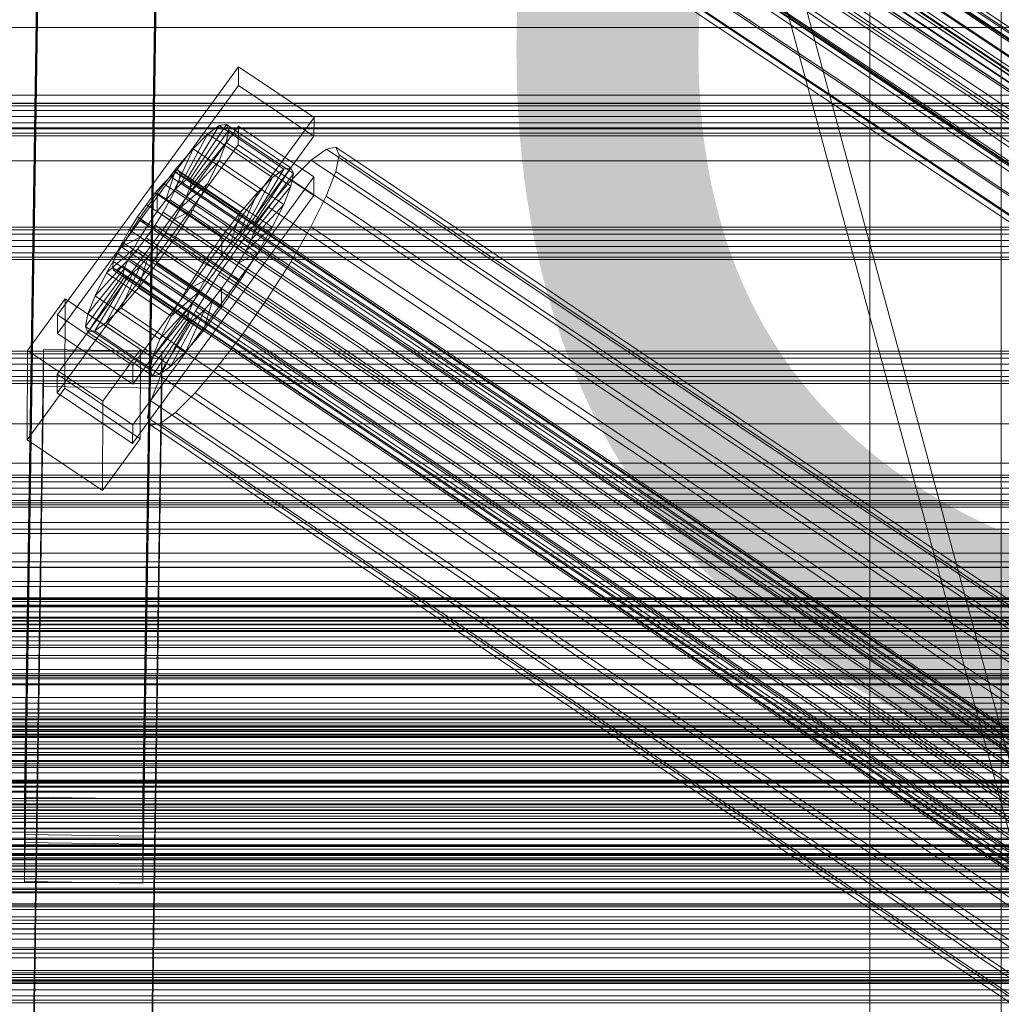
# Model space of a CAD drawing. Header units: millimetres. Extents: x -2233 to 65662, y -50530 to 6847.
# Tile 234 of 256: x -379 to -230, y -33478 to -33329. Entities that reach past the tile are written whole.
import ezdxf

# ---------------------------------------------------------------- set-up
doc = ezdxf.new("R2010")
doc.units = ezdxf.units.MM
for name, color, linetype, lineweight in [('COTAS_O', 1, 'Continuous', 0), ('frontal_briquetadora', 7, 'Continuous', 0), ('frontal_C01', 7, 'Continuous', 0), ('frontal_C02', 7, 'Continuous', 0), ('frontal_C03', 7, 'Continuous', 0), ('frontal_dosificador', 7, 'Continuous', 0), ('frontal_mezcladora', 7, 'Continuous', 0), ('frontal_secador', 7, 'Continuous', 0)]:
    doc.layers.add(name, color=color, linetype=linetype, lineweight=lineweight)
doc.dimstyles.new('R19_100', dxfattribs={"dimtxt": 250, "dimasz": 150, "dimexe": 150, "dimexo": 80, "dimgap": 100, "dimtad": 1, "dimtih": 1, "dimtoh": 1, "dimdsep": 46, "dimcen": 0.09, "dimadec": 0, "dimazin": 0, "dimtfac": 1, "dimtdec": 4, "dimtofl": 0, "dimtmove": 0, "dimatfit": 3, "dimfxl": 1, "dimtolj": 1, "dimtzin": 0, "dimarcsym": 0})

# ---------------------------------------------------------------- blocks, each defined once
blk = doc.blocks.new('DIM_R32_39')
at = {"layer": 'COTAS_O'}
for p, q in [((-1725, -33700), (-1575, -33655)), ((1725, -33700), (1575, -33655)), ((-1725, -34400), (-1725, -33700)), ((-1725, -33700), (1725, -33700)), ((-1725, -33700), (-1575, -33745)), ((1725, -33700), (1575, -33745)), ((1725, -34400), (1725, -33700))]:
    blk.add_line(p, q, dxfattribs=at)
blk.add_text('3450 O', height=250, dxfattribs=at).set_placement((0, -33600))
blk = doc.blocks.new('DIM_R32_42')
at = {"layer": 'COTAS_O'}
for p, q in [((-650, -33700), (50, -33700)), ((50, -33700), (5, -33850)), ((50, -34900), (50, -33700)), ((50, -33700), (95, -33850)), ((50, -34900), (5, -34750)), ((50, -34900), (95, -34750)), ((-650, -34900), (50, -34900))]:
    blk.add_line(p, q, dxfattribs=at)
blk.add_text('1200 O', height=250, rotation=90, dxfattribs=at).set_placement((-50, -34300))

msp = doc.modelspace()

# ---------------------------------------------------------------- linework, layer by layer
at = {"layer": 'frontal_briquetadora'}
for p, q in [((-170, -33670), (-305, -33170)), ((-167, -33670), (-302, -33170))]:
    msp.add_line(p, q, dxfattribs=at)
at = {"layer": 'frontal_C01'}
for p, q in [((-364.989, -33239.062), (-151.191, -33382.751)), ((-365.168, -33239.961), (-151.369, -33383.649)), ((-364.995, -33240.377), (-151.196, -33384.066)), ((-364.482, -33240.284), (-150.683, -33383.972)), ((-363.664, -33239.686), (-149.865, -33383.374)), ((-352.519, -33246.569), (-168.21, -33370.438)), ((-378.512, -33446.795), (-375.644, -33252.419)), ((-357.646, -33252.664), (-360.514, -33447.039)), ((-355.541, -33251.841), (-171.232, -33375.71)), ((-250, -33252.594), (-250, -35948.128)), ((-349.061, -33254.889), (-164.752, -33378.759)), ((-357.863, -33256.497), (-173.554, -33380.366)), ((-378.512, -33452.44), (-375.644, -33258.065)), ((-360.514, -33452.685), (-357.646, -33258.309)), ((-250, -35952.922), (-250, -33257.389)), ((-359.326, -33260.22), (-175.016, -33384.089)), ((-352.572, -33258.986), (-168.263, -33382.855)), ((-359.83, -33262.755), (-175.521, -33386.624)), ((-355.584, -33261.98), (-171.275, -33385.849)), ((-359.341, -33263.931), (-175.032, -33387.8)), ((-357.893, -33263.666), (-173.584, -33387.535)), ((425, -33329.738), (-425, -33329.738)), ((-373.501, -33373.432), (-345.969, -33335.721)), ((-345.981, -33338.543), (-345.969, -33335.721)), ((-345.969, -33335.721), (-334.501, -33343.428)), ((-345.981, -33338.543), (-373.513, -33376.255)), ((-334.513, -33346.251), (-345.981, -33338.543)), ((-425, -33341.25), (425, -33341.25)), ((-334.501, -33343.428), (-362.033, -33381.14)), ((-334.501, -33343.428), (-334.513, -33346.251)), ((-373.539, -33382.464), (-346.008, -33344.753)), ((-353.892, -33352.875), (-348.918, -33344.66)), ((-353.378, -33352.781), (-347.835, -33344.462)), ((-353.205, -33353.198), (-347.47, -33345.341)), ((-348.918, -33344.66), (-350.645, -33345.921)), ((-347.835, -33344.462), (-348.918, -33344.66)), ((-348.918, -33344.66), (-339.088, -33351.266)), ((-347.847, -33347.238), (-347.47, -33345.341)), ((-347.835, -33344.462), (-338.005, -33351.068)), ((-347.47, -33345.341), (-347.835, -33344.462)), ((-347.47, -33345.341), (-337.64, -33351.948)), ((-346.02, -33347.575), (-346.008, -33344.753)), ((-346.008, -33344.753), (-334.539, -33352.46)), ((-362.045, -33383.962), (-334.513, -33346.251)), ((-354.71, -33353.473), (-350.645, -33345.921)), ((-350.645, -33345.921), (-352.899, -33348.161)), ((-350.645, -33345.921), (-340.816, -33352.528)), ((-346.02, -33347.575), (-373.551, -33385.287)), ((-355.777, -33354.533), (-352.899, -33348.161)), ((-352.899, -33348.161), (-355.525, -33351.225)), ((-353.384, -33354.096), (-347.847, -33347.238)), ((-352.899, -33348.161), (-343.069, -33354.767)), ((-348.941, -33350.023), (-347.847, -33347.238)), ((-347.847, -33347.238), (-338.017, -33353.844)), ((-334.551, -33355.283), (-346.02, -33347.575)), ((-332.629, -33348.211), (-334.938, -33349.897)), ((-331.181, -33347.946), (-332.629, -33348.211)), ((-332.629, -33348.211), (-148.32, -33472.08)), ((-330.692, -33349.122), (-331.181, -33347.946)), ((-331.181, -33347.946), (-146.872, -33471.815)), ((-353.902, -33355.415), (-348.941, -33350.023)), ((-350.678, -33353.506), (-348.941, -33350.023)), ((-348.941, -33350.023), (-339.111, -33356.629)), ((-334.938, -33349.897), (-337.95, -33352.891)), ((-334.938, -33349.897), (-150.629, -33473.766)), ((-331.197, -33351.657), (-330.692, -33349.122)), ((-330.692, -33349.122), (-146.383, -33472.991)), ((-355.525, -33351.225), (-358.345, -33354.906)), ((-357.021, -33355.985), (-355.525, -33351.225)), ((-355.525, -33351.225), (-345.695, -33357.831)), ((-339.088, -33351.266), (-344.062, -33359.481)), ((-338.005, -33351.068), (-343.549, -33359.388)), ((-340.816, -33352.528), (-339.088, -33351.266)), ((-339.088, -33351.266), (-338.005, -33351.068)), ((-338.005, -33351.068), (-337.64, -33351.948)), ((-334.539, -33352.46), (-362.071, -33390.172)), ((-356.348, -33352.372), (-357.415, -33353.432)), ((-355.53, -33351.774), (-356.348, -33352.372)), ((-356.348, -33352.372), (-142.549, -33496.06)), ((-355.541, -33354.314), (-355.022, -33352.995)), ((-355.017, -33351.68), (-355.53, -33351.774)), ((-355.53, -33351.774), (-141.731, -33495.462)), ((-355.022, -33352.995), (-354.844, -33352.097)), ((-355.022, -33352.995), (-141.224, -33496.684)), ((-354.844, -33352.097), (-355.017, -33351.68)), ((-355.017, -33351.68), (-141.218, -33495.369)), ((-354.844, -33352.097), (-141.045, -33495.785)), ((-354.71, -33353.473), (-353.892, -33352.875)), ((-353.892, -33352.875), (-353.378, -33352.781)), ((-344.062, -33359.481), (-353.892, -33352.875)), ((-343.549, -33359.388), (-353.378, -33352.781)), ((-353.378, -33352.781), (-353.205, -33353.198)), ((-340.816, -33352.528), (-344.88, -33360.079)), ((-337.64, -33351.948), (-343.376, -33359.804)), ((-343.069, -33354.767), (-340.816, -33352.528)), ((-337.95, -33352.891), (-341.461, -33356.987)), ((-337.64, -33351.948), (-338.017, -33353.844)), ((-337.95, -33352.891), (-153.641, -33476.76)), ((-334.539, -33352.46), (-334.551, -33355.283)), ((-332.659, -33355.38), (-331.197, -33351.657)), ((-331.197, -33351.657), (-146.887, -33475.526)), ((-357.415, -33353.432), (-358.659, -33354.884)), ((-357.415, -33353.432), (-143.617, -33497.121)), ((-357.021, -33355.985), (-355.777, -33354.533)), ((-356.363, -33355.964), (-355.541, -33354.314)), ((-355.777, -33354.533), (-354.71, -33353.473)), ((-345.947, -33361.14), (-355.777, -33354.533)), ((-355.541, -33354.314), (-141.742, -33498.003)), ((-354.725, -33357.065), (-350.678, -33353.506)), ((-344.88, -33360.079), (-354.71, -33353.473)), ((-353.384, -33354.096), (-353.902, -33355.415)), ((-353.205, -33353.198), (-353.384, -33354.096)), ((-343.554, -33360.703), (-353.384, -33354.096)), ((-343.376, -33359.804), (-353.205, -33353.198)), ((-352.938, -33357.449), (-350.678, -33353.506)), ((-350.678, -33353.506), (-340.848, -33360.112)), ((-338.017, -33353.844), (-343.554, -33360.703)), ((-338.017, -33353.844), (-339.111, -33356.629)), ((-362.083, -33392.994), (-334.551, -33355.283)), ((-358.345, -33354.906), (-361.166, -33358.952)), ((-358.659, -33354.884), (-359.995, -33356.627)), ((-358.659, -33354.884), (-144.861, -33498.572)), ((-358.345, -33354.906), (-358.357, -33357.728)), ((-358.357, -33357.728), (-357.021, -33355.985)), ((-348.515, -33361.512), (-358.345, -33354.906)), ((-357.434, -33357.832), (-356.363, -33355.964)), ((-347.191, -33362.591), (-357.021, -33355.985)), ((-356.363, -33355.964), (-142.565, -33499.652)), ((-353.902, -33355.415), (-354.725, -33357.065)), ((-344.073, -33362.022), (-353.902, -33355.415)), ((-343.069, -33354.767), (-345.947, -33361.14)), ((-345.695, -33357.831), (-343.069, -33354.767)), ((-334.981, -33360.036), (-332.659, -33355.38)), ((-332.659, -33355.38), (-148.35, -33479.249)), ((-359.995, -33356.627), (-361.332, -33358.544)), ((-146.196, -33500.316), (-359.995, -33356.627)), ((-354.725, -33357.065), (-355.796, -33358.933)), ((-355.796, -33358.933), (-352.938, -33357.449)), ((-355.569, -33361.585), (-352.938, -33357.449)), ((-344.895, -33363.671), (-354.725, -33357.065)), ((-352.938, -33357.449), (-343.108, -33364.056)), ((-341.461, -33356.987), (-345.231, -33361.908)), ((-339.111, -33356.629), (-344.073, -33362.022)), ((-341.461, -33356.987), (-157.152, -33480.857)), ((-339.111, -33356.629), (-340.848, -33360.112)), ((-361.166, -33358.952), (-363.797, -33363.088)), ((-361.332, -33358.544), (-362.578, -33360.503)), ((-361.332, -33358.544), (-147.533, -33502.232)), ((-359.693, -33359.645), (-361.166, -33358.952)), ((-361.166, -33358.952), (-351.336, -33365.558)), ((-359.693, -33359.645), (-358.357, -33357.728)), ((-358.68, -33359.791), (-357.434, -33357.832)), ((-358.357, -33357.728), (-348.527, -33364.335)), ((-357.434, -33357.832), (-143.635, -33501.52)), ((-355.796, -33358.933), (-357.042, -33360.892)), ((-345.966, -33365.54), (-355.796, -33358.933)), ((-348.515, -33361.512), (-345.695, -33357.831)), ((-345.695, -33357.831), (-347.191, -33362.591)), ((-362.578, -33360.503), (-363.648, -33362.371)), ((-362.578, -33360.503), (-148.779, -33504.191)), ((-360.939, -33361.604), (-359.693, -33359.645)), ((-360.017, -33361.708), (-358.68, -33359.791)), ((-349.863, -33366.251), (-359.693, -33359.645)), ((-358.68, -33359.791), (-144.881, -33503.48)), ((-344.88, -33360.079), (-345.947, -33361.14)), ((-340.848, -33360.112), (-344.895, -33363.671)), ((-344.062, -33359.481), (-344.88, -33360.079)), ((-343.549, -33359.388), (-344.062, -33359.481)), ((-343.554, -33360.703), (-343.376, -33359.804)), ((-343.376, -33359.804), (-343.549, -33359.388)), ((-340.848, -33360.112), (-343.108, -33364.056)), ((-338.003, -33365.308), (-334.981, -33360.036)), ((-334.981, -33360.036), (-150.672, -33483.905)), ((-360.939, -33361.604), (-363.797, -33363.088)), ((-362.01, -33363.472), (-360.939, -33361.604)), ((-361.352, -33363.451), (-360.017, -33361.708)), ((-351.109, -33368.211), (-360.939, -33361.604)), ((-360.017, -33361.708), (-146.218, -33505.396)), ((-358.39, -33365.632), (-355.569, -33361.585)), ((-357.042, -33360.892), (-358.378, -33362.809)), ((-357.042, -33360.892), (-355.569, -33361.585)), ((-347.212, -33367.499), (-357.042, -33360.892)), ((-355.569, -33361.585), (-345.739, -33368.192)), ((-351.336, -33365.558), (-348.515, -33361.512)), ((-345.231, -33361.908), (-349.002, -33367.317)), ((-348.527, -33364.335), (-348.515, -33361.512)), ((-345.947, -33361.14), (-347.191, -33362.591)), ((-160.922, -33485.777), (-345.231, -33361.908)), ((-344.895, -33363.671), (-344.073, -33362.022)), ((-344.073, -33362.022), (-343.554, -33360.703)), ((-363.797, -33363.088), (-366.057, -33367.032)), ((-362.01, -33363.472), (-366.057, -33367.032)), ((-363.648, -33362.371), (-364.471, -33364.021)), ((-363.797, -33363.088), (-353.967, -33369.694)), ((-363.648, -33362.371), (-149.85, -33506.06)), ((-362.833, -33365.122), (-362.01, -33363.472)), ((-362.596, -33364.903), (-361.352, -33363.451)), ((-352.18, -33370.079), (-362.01, -33363.472)), ((-361.352, -33363.451), (-147.554, -33507.14)), ((-358.378, -33362.809), (-359.714, -33364.552)), ((-358.378, -33362.809), (-358.39, -33365.632)), ((-348.548, -33369.415), (-358.378, -33362.809)), ((-347.191, -33362.591), (-348.527, -33364.335)), ((-364.471, -33364.021), (-364.989, -33365.34)), ((-364.471, -33364.021), (-150.672, -33507.709)), ((-363.664, -33365.964), (-362.596, -33364.903)), ((-362.596, -33364.903), (-148.798, -33508.591)), ((-359.714, -33364.552), (-361.21, -33369.312)), ((-359.714, -33364.552), (-360.958, -33366.004)), ((-349.884, -33371.159), (-359.714, -33364.552)), ((-348.527, -33364.335), (-349.863, -33366.251)), ((-345.966, -33365.54), (-344.895, -33363.671)), ((-343.108, -33364.056), (-345.966, -33365.54)), ((-343.108, -33364.056), (-345.739, -33368.192)), ((-363.351, -33366.441), (-368.888, -33373.299)), ((-362.833, -33365.122), (-367.794, -33370.515)), ((-364.989, -33365.34), (-365.168, -33366.238)), ((-365.168, -33366.238), (-364.995, -33366.655)), ((-365.168, -33366.238), (-151.369, -33509.927)), ((-364.995, -33366.655), (-364.482, -33366.561)), ((-364.989, -33365.34), (-151.191, -33509.028)), ((-364.482, -33366.561), (-363.664, -33365.964)), ((-364.482, -33366.561), (-150.683, -33510.25)), ((-360.958, -33366.004), (-363.836, -33372.377)), ((-363.664, -33365.964), (-149.865, -33509.652)), ((-363.53, -33367.34), (-363.351, -33366.441)), ((-363.351, -33366.441), (-362.833, -33365.122)), ((-353.521, -33373.048), (-363.351, -33366.441)), ((-353.003, -33371.728), (-362.833, -33365.122)), ((-360.958, -33366.004), (-362.025, -33367.065)), ((-361.21, -33369.312), (-358.39, -33365.632)), ((-351.128, -33372.61), (-360.958, -33366.004)), ((-358.39, -33365.632), (-348.56, -33372.238)), ((-353.967, -33369.694), (-351.336, -33365.558)), ((-351.336, -33365.558), (-349.863, -33366.251)), ((-349.863, -33366.251), (-351.109, -33368.211)), ((-347.212, -33367.499), (-345.966, -33365.54)), ((-341.52, -33370.837), (-338.003, -33365.308)), ((-338.003, -33365.308), (-153.694, -33489.177)), ((-363.53, -33367.34), (-369.265, -33375.196)), ((-363.357, -33367.756), (-368.9, -33376.075)), ((-362.843, -33367.662), (-367.817, -33375.878)), ((-366.057, -33367.032), (-367.794, -33370.515)), ((-362.025, -33367.065), (-366.09, -33374.616)), ((-366.057, -33367.032), (-356.228, -33373.638)), ((-364.995, -33366.655), (-151.196, -33510.343)), ((-363.357, -33367.756), (-363.53, -33367.34)), ((-353.7, -33373.946), (-363.53, -33367.34)), ((-362.843, -33367.662), (-363.357, -33367.756)), ((-353.527, -33374.362), (-363.357, -33367.756)), ((-362.025, -33367.065), (-362.843, -33367.662)), ((-353.014, -33374.269), (-362.843, -33367.662)), ((-352.196, -33373.671), (-362.025, -33367.065)), ((-349.002, -33367.317), (-352.519, -33372.846)), ((-349.002, -33367.317), (-164.693, -33491.186)), ((-348.548, -33369.415), (-347.212, -33367.499)), ((-345.739, -33368.192), (-347.212, -33367.499)), ((-363.836, -33372.377), (-361.21, -33369.312)), ((-361.21, -33369.312), (-351.38, -33375.919)), ((-353.967, -33369.694), (-351.109, -33368.211)), ((-351.109, -33368.211), (-352.18, -33370.079)), ((-349.884, -33371.159), (-348.548, -33369.415)), ((-345.739, -33368.192), (-348.56, -33372.238)), ((-348.56, -33372.238), (-348.548, -33369.415)), ((-378.086, -33378.871), (-372.35, -33371.014)), ((-372.408, -33384.562), (-372.35, -33371.014)), ((-372.35, -33371.014), (-360.882, -33378.721)), ((-367.794, -33370.515), (-368.888, -33373.299)), ((-367.794, -33370.515), (-357.964, -33377.121)), ((-356.228, -33373.638), (-353.967, -33369.694)), ((-356.228, -33373.638), (-352.18, -33370.079)), ((-352.18, -33370.079), (-353.003, -33371.728)), ((-345.291, -33376.246), (-341.52, -33370.837)), ((-341.52, -33370.837), (-157.211, -33494.707)), ((-366.09, -33374.616), (-363.836, -33372.377)), ((-363.836, -33372.377), (-354.006, -33378.983)), ((-357.964, -33377.121), (-353.003, -33371.728)), ((-353.003, -33371.728), (-353.521, -33373.048)), ((-351.38, -33375.919), (-349.884, -33371.159)), ((-348.56, -33372.238), (-351.38, -33375.919)), ((-351.128, -33372.61), (-349.884, -33371.159)), ((-373.501, -33373.432), (-373.513, -33376.255)), ((-362.033, -33381.14), (-373.501, -33373.432)), ((-368.888, -33373.299), (-369.265, -33375.196)), ((-368.888, -33373.299), (-359.058, -33379.906)), ((-359.436, -33381.802), (-353.7, -33373.946)), ((-359.058, -33379.906), (-353.521, -33373.048)), ((-357.964, -33377.121), (-356.228, -33373.638)), ((-356.26, -33381.222), (-352.196, -33373.671)), ((-352.519, -33372.846), (-355.541, -33378.118)), ((-354.006, -33378.983), (-351.128, -33372.61)), ((-353.521, -33373.048), (-353.7, -33373.946)), ((-353.7, -33373.946), (-353.527, -33374.362)), ((-353.014, -33374.269), (-352.196, -33373.671)), ((-352.519, -33372.846), (-168.21, -33496.715)), ((-352.196, -33373.671), (-351.128, -33372.61)), ((-369.265, -33375.196), (-368.9, -33376.075)), ((-369.265, -33375.196), (-359.436, -33381.802)), ((-367.817, -33375.878), (-366.09, -33374.616)), ((-366.09, -33374.616), (-356.26, -33381.222)), ((-359.07, -33382.682), (-353.527, -33374.362)), ((-357.987, -33382.484), (-353.014, -33374.269)), ((-353.527, -33374.362), (-353.014, -33374.269)), ((-373.513, -33376.255), (-362.045, -33383.962)), ((-368.9, -33376.075), (-367.817, -33375.878)), ((-368.9, -33376.075), (-359.07, -33382.682)), ((-367.817, -33375.878), (-357.987, -33382.484)), ((-351.38, -33375.919), (-354.006, -33378.983)), ((-349.061, -33381.167), (-345.291, -33376.246)), ((-345.291, -33376.246), (-160.982, -33500.116)), ((-359.058, -33379.906), (-357.964, -33377.121)), ((-355.541, -33378.118), (-357.863, -33382.775)), ((-355.541, -33378.118), (-171.232, -33501.988)), ((-378.512, -33573.072), (-375.644, -33378.697)), ((-378.086, -33378.871), (-378.143, -33392.419)), ((-366.618, -33386.578), (-378.086, -33378.871)), ((-375.644, -33384.342), (-375.644, -33378.697)), ((-375.644, -33378.697), (-357.646, -33378.941)), ((-360.882, -33378.721), (-366.618, -33386.578)), ((-360.882, -33378.721), (-360.939, -33392.27)), ((-357.646, -33378.941), (-360.514, -33573.317)), ((-359.436, -33381.802), (-359.058, -33379.906)), ((-357.646, -33378.941), (-357.646, -33384.587)), ((-354.006, -33378.983), (-356.26, -33381.222)), ((-362.045, -33383.962), (-362.033, -33381.14)), ((-356.26, -33381.222), (-357.987, -33382.484)), ((-352.572, -33385.264), (-349.061, -33381.167)), ((-349.061, -33381.167), (-164.752, -33505.036)), ((-373.539, -33382.464), (-373.551, -33385.287)), ((-362.071, -33390.172), (-373.539, -33382.464)), ((-359.07, -33382.682), (-359.436, -33381.802)), ((-357.863, -33382.775), (-359.326, -33386.497)), ((-357.987, -33382.484), (-359.07, -33382.682)), ((-357.863, -33382.775), (-173.554, -33506.644)), ((-378.512, -33578.718), (-375.644, -33384.342)), ((-372.408, -33384.562), (-378.143, -33392.419)), ((-357.646, -33384.587), (-375.644, -33384.342)), ((-360.939, -33392.27), (-372.408, -33384.562)), ((-373.551, -33385.287), (-362.083, -33392.994)), ((-360.514, -33578.962), (-357.646, -33384.587)), ((-355.584, -33388.257), (-352.572, -33385.264)), ((-352.572, -33385.264), (-168.263, -33509.133)), ((-366.675, -33400.126), (-366.618, -33386.578)), ((-359.326, -33386.497), (-359.83, -33389.033)), ((-359.326, -33386.497), (-175.016, -33510.366)), ((-359.83, -33389.033), (-359.341, -33390.208)), ((-359.83, -33389.033), (-175.521, -33512.902)), ((-357.893, -33389.944), (-355.584, -33388.257)), ((-355.584, -33388.257), (-171.275, -33512.127)), ((-362.083, -33392.994), (-362.071, -33390.172)), ((-359.341, -33390.208), (-357.893, -33389.944)), ((-359.341, -33390.208), (-175.032, -33514.078)), ((-357.893, -33389.944), (-173.584, -33513.813)), ((-378.143, -33392.419), (-366.675, -33400.126)), ((-366.675, -33400.126), (-360.939, -33392.27)), ((-425, -33441.677), (425, -33441.677)), ((-360.514, -33447.039), (-378.512, -33446.795)), ((-378.512, -33446.795), (-378.512, -33452.44)), ((-360.514, -33452.685), (-360.514, -33447.039)), ((425, -33453.189), (-425, -33453.189)), ((-378.512, -33452.44), (-360.514, -33452.685)), ((425, -33456.015), (-425, -33456.015)), ((-425, -33467.528), (425, -33467.528))]:
    msp.add_line(p, q, dxfattribs=at)
at = {"layer": 'frontal_C02'}
for p, q in [((-250, -32921.727), (-250, -35767.183)), ((-250, -35771.953), (-250, -32926.497)), ((-362.578, -33242.179), (-148.779, -33385.154)), ((-360.017, -33243.667), (-146.218, -33386.642)), ((-363.648, -33244.062), (-149.85, -33387.038)), ((-364.471, -33245.736), (-150.672, -33388.711)), ((-361.352, -33245.396), (-147.554, -33388.372)), ((-365.168, -33248.02), (-151.369, -33390.995)), ((-364.989, -33247.086), (-151.191, -33390.061)), ((-363.664, -33247.856), (-149.865, -33390.831)), ((-362.596, -33246.825), (-148.798, -33389.8)), ((-364.995, -33248.474), (-151.196, -33391.45)), ((-364.482, -33248.418), (-150.683, -33391.394)), ((-352.519, -33254.216), (-168.21, -33377.471)), ((-345.291, -33258.415), (-160.982, -33381.67)), ((-378.512, -33453.649), (-375.644, -33260.244)), ((-355.541, -33259.532), (-171.232, -33382.786)), ((-357.646, -33260.487), (-360.514, -33453.892)), ((-357.863, -33264.255), (-173.554, -33387.509)), ((-349.061, -33263.296), (-164.752, -33386.551)), ((-378.512, -33459.61), (-375.644, -33266.205)), ((-360.514, -33459.853), (-357.646, -33266.448)), ((-352.572, -33267.329), (-168.263, -33390.583)), ((-359.326, -33268.064), (-175.016, -33391.319)), ((-359.83, -33270.7), (-175.521, -33393.955)), ((-355.584, -33270.238), (-171.275, -33393.492)), ((-359.341, -33271.983), (-175.032, -33395.238)), ((-357.893, -33271.825), (-173.584, -33395.08)), ((-425, -33448.296), (425, -33448.296)), ((-360.514, -33453.892), (-378.512, -33453.649)), ((-378.512, -33453.649), (-378.512, -33459.61)), ((-360.514, -33459.853), (-360.514, -33453.892)), ((425, -33459.75), (-425, -33459.75)), ((-378.512, -33459.61), (-360.514, -33459.853)), ((425, -33463.437), (-425, -33463.437)), ((-425, -33474.891), (425, -33474.891))]:
    msp.add_line(p, q, dxfattribs=at)
at = {"layer": 'frontal_C03'}
for p, q in [((1250, -33341.281), (-1250, -33341.281)), ((1250, -33341.668), (-1250, -33341.668)), ((1250, -33342.333), (-1250, -33342.333)), ((-1250, -33343.266), (1250, -33343.266)), ((1250, -33344.207), (-1250, -33344.207)), ((1250, -33345.14), (-1250, -33345.14)), ((1250, -33345.806), (-1250, -33345.806)), ((1250, -33346.192), (-1250, -33346.192)), ((1250, -33360.115), (-1250, -33360.115)), ((1250, -33360.501), (-1250, -33360.501)), ((1250, -33361.167), (-1250, -33361.167)), ((-1250, -33362.1), (1250, -33362.1)), ((1250, -33363.041), (-1250, -33363.041)), ((1250, -33363.974), (-1250, -33363.974)), ((1250, -33364.64), (-1250, -33364.64)), ((1250, -33365.026), (-1250, -33365.026)), ((1250, -33378.949), (-1250, -33378.949)), ((1250, -33379.335), (-1250, -33379.335)), ((1250, -33380.001), (-1250, -33380.001)), ((-1250, -33380.934), (1250, -33380.934)), ((1250, -33381.875), (-1250, -33381.875)), ((1250, -33382.808), (-1250, -33382.808)), ((1250, -33383.473), (-1250, -33383.473)), ((1250, -33383.86), (-1250, -33383.86)), ((1250, -33397.783), (-1250, -33397.783)), ((1250, -33398.169), (-1250, -33398.169)), ((1250, -33398.835), (-1250, -33398.835)), ((-1250, -33399.767), (1250, -33399.767)), ((1250, -33400.709), (-1250, -33400.709)), ((1250, -33401.641), (-1250, -33401.641)), ((1250, -33402.307), (-1250, -33402.307)), ((1250, -33402.694), (-1250, -33402.694)), ((1250, -33411.781), (-1250, -33411.781)), ((1250, -33411.867), (-1250, -33411.867)), ((1250, -33416.48), (-1250, -33416.48)), ((1250, -33416.617), (-1250, -33416.617)), ((1250, -33416.724), (-1250, -33416.724)), ((1250, -33417.003), (-1250, -33417.003)), ((1250, -33417.669), (-1250, -33417.669)), ((1250, -33417.737), (-1250, -33417.737)), ((1250, -33417.804), (-1250, -33417.804)), ((-1250, -33418.601), (1250, -33418.601)), ((1250, -33419.543), (-1250, -33419.543)), ((1250, -33420.475), (-1250, -33420.475)), ((1250, -33421.141), (-1250, -33421.141)), ((1250, -33421.408), (-1250, -33421.408)), ((1250, -33421.527), (-1250, -33421.527)), ((1250, -33421.599), (-1250, -33421.599)), ((1250, -33425.248), (-1250, -33425.248)), ((1250, -33425.614), (-1250, -33425.614)), ((1250, -33428.258), (-1250, -33428.258)), ((1250, -33428.544), (-1250, -33428.544)), ((1496, -33432.469), (-1496, -33432.469)), ((1496, -33432.496), (-1496, -33432.496)), ((1496, -33433.387), (-1496, -33433.387)), ((1496, -33433.414), (-1496, -33433.414)), ((1496, -33433.937), (-1496, -33433.937)), ((1496, -33434.014), (-1496, -33434.014)), ((1496, -33434.856), (-1496, -33434.856)), ((1496, -33434.932), (-1496, -33434.932)), ((1250, -33435.451), (-1250, -33435.451)), ((1496, -33436.677), (-1496, -33436.677)), ((1496, -33436.791), (-1496, -33436.791)), ((1250, -33435.837), (-1250, -33435.837)), ((1250, -33436.503), (-1250, -33436.503)), ((1250, -33436.75), (-1250, -33436.75)), ((1496, -33437.596), (-1496, -33437.596)), ((1496, -33437.71), (-1496, -33437.71)), ((-1250, -33437.182), (1250, -33437.182)), ((1250, -33437.244), (-1250, -33437.244)), ((-1250, -33437.435), (1250, -33437.435)), ((-1250, -33437.581), (1250, -33437.581)), ((1250, -33438.377), (-1250, -33438.377)), ((1250, -33439.309), (-1250, -33439.309)), ((1496, -33440.271), (-1496, -33440.271)), ((-1496, -33440.406), (1496, -33440.406)), ((1496, -33441.19), (-1496, -33441.19)), ((-1496, -33441.325), (1496, -33441.325)), ((1250, -33439.975), (-1250, -33439.975)), ((1250, -33440.361), (-1250, -33440.361)), ((1496, -33444.173), (-1496, -33444.173)), ((1496, -33444.308), (-1496, -33444.308)), ((1496, -33445.092), (-1496, -33445.092)), ((1496, -33445.227), (-1496, -33445.227)), ((1250, -33446.998), (-1250, -33446.998)), ((1250, -33447.336), (-1250, -33447.336)), ((1496, -33447.788), (-1496, -33447.788)), ((1496, -33447.903), (-1496, -33447.903)), ((1496, -33448.707), (-1496, -33448.707)), ((1496, -33448.821), (-1496, -33448.821)), ((1250, -33449.235), (-1250, -33449.235)), ((1250, -33449.667), (-1250, -33449.667)), ((1496, -33450.566), (-1496, -33450.566)), ((1496, -33450.643), (-1496, -33450.643)), ((1496, -33451.485), (-1496, -33451.485)), ((1496, -33451.561), (-1496, -33451.561)), ((1496, -33452.084), (-1496, -33452.084)), ((1496, -33452.111), (-1496, -33452.111)), ((1496, -33453.003), (-1496, -33453.003)), ((1496, -33453.029), (-1496, -33453.029)), ((1250, -33454.285), (-1250, -33454.285)), ((1250, -33454.671), (-1250, -33454.671)), ((1250, -33455.337), (-1250, -33455.337)), ((1250, -33456.036), (-1250, -33456.036)), ((-1250, -33456.269), (1250, -33456.269)), ((1250, -33456.322), (-1250, -33456.322)), ((1250, -33457.211), (-1250, -33457.211)), ((1250, -33458.143), (-1250, -33458.143)), ((1250, -33458.809), (-1250, -33458.809)), ((1250, -33459.195), (-1250, -33459.195)), ((1250, -33460.803), (-1250, -33460.803)), ((1250, -33461.169), (-1250, -33461.169)), ((1250, -33462.981), (-1250, -33462.981)), ((1250, -33463.172), (-1250, -33463.172)), ((1250, -33466.775), (-1250, -33466.775)), ((1250, -33466.842), (-1250, -33466.842)), ((1250, -33469.693), (-1250, -33469.693)), ((1250, -33469.937), (-1250, -33469.937)), ((1250, -33473.119), (-1250, -33473.119)), ((1250, -33473.505), (-1250, -33473.505)), ((1250, -33474.171), (-1250, -33474.171)), ((1250, -33474.55), (-1250, -33474.55)), ((1250, -33474.636), (-1250, -33474.636)), ((-1250, -33475.103), (1250, -33475.103)), ((1250, -33476.045), (-1250, -33476.045)), ((1250, -33476.977), (-1250, -33476.977)), ((1250, -33477.643), (-1250, -33477.643)), ((1250, -33478.029), (-1250, -33478.029))]:
    msp.add_line(p, q, dxfattribs=at)
at = {"layer": 'frontal_dosificador'}
for p, q in [((-230, -33800), (-230, -32240)), ((-230, -33340), (-1770, -33340))]:
    msp.add_line(p, q, dxfattribs=at)
at = {"layer": 'frontal_mezcladora'}
for p, q in [((-980, -33340), (-80, -33340)), ((-980, -33390), (-80, -33390)), ((-950, -33428.8), (-160, -33428.8)), ((-950, -33429.522), (-160, -33429.522)), ((-950, -33431.64), (-160, -33431.64)), ((-950, -33435.009), (-160, -33435.009)), ((-950, -33439.4), (-160, -33439.4)), ((-950, -33444.513), (-160, -33444.513)), ((-160, -33450), (-950, -33450)), ((-950, -33455.487), (-160, -33455.487)), ((-950, -33460.6), (-160, -33460.6)), ((-950, -33464.991), (-160, -33464.991)), ((-950, -33468.36), (-160, -33468.36)), ((-950, -33470.478), (-160, -33470.478)), ((-950, -33471.2), (-160, -33471.2))]:
    msp.add_line(p, q, dxfattribs=at)
at = {"layer": 'frontal_secador'}
for p, q in [((-1250, -33345), (1250, -33345)), ((-1250, -33350), (1250, -33350)), ((-1250, -33396), (1250, -33396)), ((-1250, -33402), (1250, -33402)), ((-1250, -33405), (1250, -33405)), ((1250, -33406), (-1250, -33406)), ((-1250, -33406.659), (1250, -33406.659)), ((1250, -33409.659), (-1250, -33409.659)), ((-1250, -33411), (1250, -33411)), ((1250, -33414), (-1250, -33414)), ((-1250, -33414.728), (1250, -33414.728)), ((-1250, -33417.588), (1250, -33417.588)), ((1250, -33417.611), (-1250, -33417.611)), ((1250, -33417.728), (-1250, -33417.728)), ((-1250, -33419.387), (1250, -33419.387)), ((1250, -33419.918), (-1250, -33419.918)), ((-1250, -33420), (1250, -33420)), ((1250, -33420.588), (-1250, -33420.588)), ((1250, -33422.387), (-1250, -33422.387)), ((1250, -33423), (-1250, -33423)), ((-1250, -33423.65), (1250, -33423.65)), ((1250, -33424), (-1250, -33424)), ((1250, -33427.382), (-1250, -33427.382)), ((-1250, -33428), (1250, -33428)), ((1250, -33429.689), (-1250, -33429.689)), ((1250, -33434), (-1250, -33434)), ((1250, -33434.545), (-1250, -33434.545)), ((1250, -33436), (-1250, -33436)), ((1250, -33436.144), (-1250, -33436.144)), ((1250, -33436.709), (-1250, -33436.709)), ((1250, -33438.686), (-1250, -33438.686)), ((1250, -33440), (-1250, -33440)), ((1320, -33442), (-1320, -33442)), ((1320, -33442.273), (-1320, -33442.273)), ((1250, -33442), (-1250, -33442)), ((1320, -33443.072), (-1320, -33443.072)), ((1320, -33444.343), (-1320, -33444.343)), ((1250, -33444.651), (-1250, -33444.651)), ((1250, -33445.859), (-1250, -33445.859)), ((1320, -33446), (-1320, -33446)), ((-1250, -33446), (1250, -33446)), ((1320, -33447.929), (-1320, -33447.929)), ((-1320, -33450), (1320, -33450)), ((-1250, -33450), (1250, -33450)), ((1320, -33452.071), (-1320, -33452.071)), ((1320, -33454), (-1320, -33454)), ((1250, -33454.141), (-1250, -33454.141)), ((1320, -33455.657), (-1320, -33455.657)), ((1320, -33456.928), (-1320, -33456.928)), ((1320, -33457.727), (-1320, -33457.727)), ((1250, -33457.285), (-1250, -33457.285)), ((1320, -33458), (-1320, -33458)), ((1250, -33458), (-1250, -33458)), ((1250, -33461.314), (-1250, -33461.314)), ((1250, -33463.856), (-1250, -33463.856)), ((1250, -33465.455), (-1250, -33465.455)), ((1250, -33466), (-1250, -33466)), ((1360, -33473.5), (-1360, -33473.5)), ((1250, -33473.75), (-1250, -33473.75)), ((1360, -33474.863), (-1360, -33474.863))]:
    msp.add_line(p, q, dxfattribs=at)

# ---------------------------------------------------------------- dimensions: what is measured, and where the dimension line sits
at = {"layer": 'COTAS_O'}
for p1, p2, distance, picture, middle in [((-650, -34900), (-650, -33700), -700, 'DIM_R32_42', (50, -34300)), ((-1725, -34400), (1725, -34400), 700, 'DIM_R32_39', (0, -33700))]:
    dim = msp.add_aligned_dim(p1=p1, p2=p2, distance=distance, text='<> O', dimstyle='R19_100', dxfattribs=at)
    dim.commit()
    dim.dimension.update_dxf_attribs({"geometry": picture, "text_midpoint": middle})

doc.saveas('drawing.dxf')
